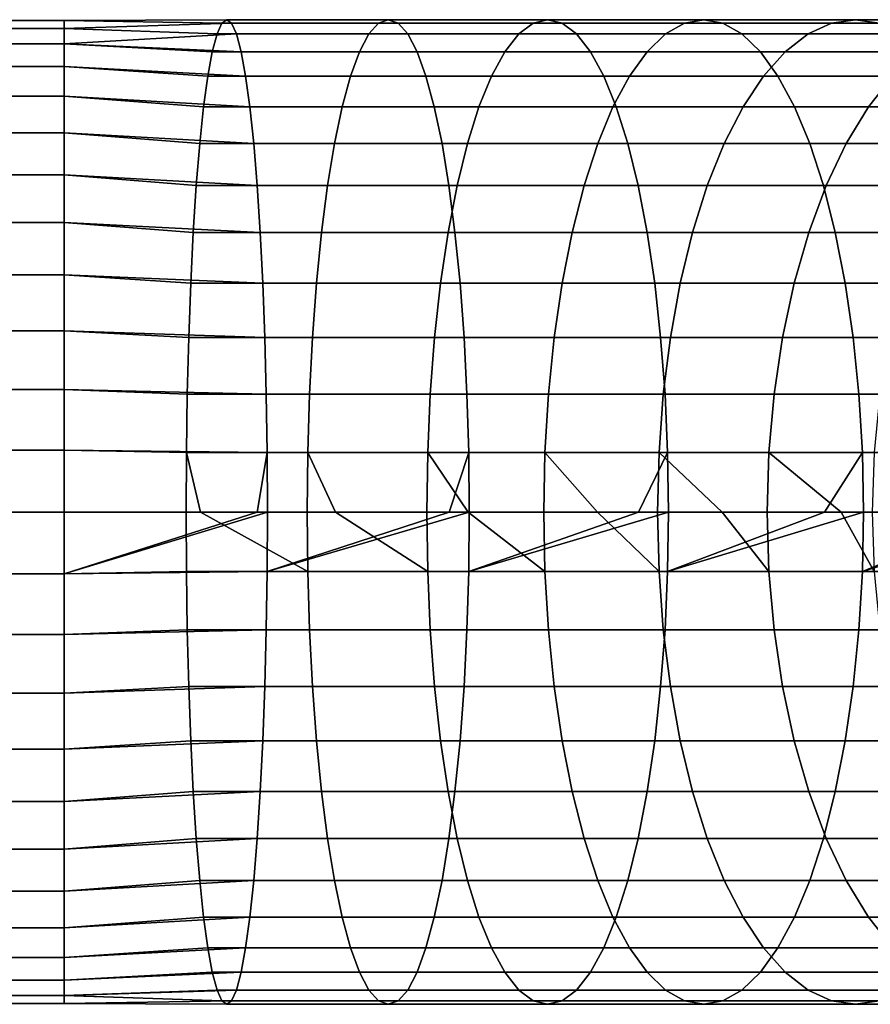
# Model space of a CAD drawing. Header units: metres. Extents: x 19 to 381, y -30 to 30.
# Tile 4 of 8: x 330 to 348, y -10 to 10. Entities that reach past the tile are written whole.
import ezdxf

# ---------------------------------------------------------------- set-up
doc = ezdxf.new("R2010")
doc.units = ezdxf.units.M
doc.layers.add('solid_26_000_800_XXX', color=7, linetype='CONTINUOUS')

msp = doc.modelspace()

# ---------------------------------------------------------------- linework, layer by layer
at = {"layer": 'solid_26_000_800_XXX'}
for points in [[(331.299988, 9.980268, 0.627905), (334.60318, 10, -0.13662), (334.503632, 9.927089, -1.33787), (331.299988, 9.980268, -0.627905)], [(331.299988, 9.822872, 1.873813), (334.702698, 9.927089, 1.06463), (334.60318, 10, -0.13662), (331.299988, 9.980268, 0.627905)], [(337.887054, 10, -0.546092), (337.688538, 9.927089, -1.735003), (334.503632, 9.927089, -1.33787), (334.60318, 10, -0.13662)], [(338.085541, 9.927089, 0.642818), (337.887054, 10, -0.546092), (334.60318, 10, -0.13662), (334.702698, 9.927089, 1.06463)], [(341.125824, 10, -1.225613), (340.829742, 9.927089, -2.394047), (337.688538, 9.927089, -1.735003), (337.887054, 10, -0.546092)], [(341.421936, 9.927089, -0.05718), (341.125824, 10, -1.225613), (337.887054, 10, -0.546092), (338.085541, 9.927089, 0.642818)], [(344.297363, 10, -2.170533), (343.905701, 9.927089, -3.310492), (340.829742, 9.927089, -2.394047), (341.125824, 10, -1.225613)], [(344.689026, 9.927089, -1.030573), (344.297363, 10, -2.170533), (341.125824, 10, -1.225613), (341.421936, 9.927089, -0.05718)], [(347.379944, 10, -3.374382), (346.895386, 9.927089, -4.478065), (343.905701, 9.927089, -3.310492), (344.297363, 10, -2.170533)], [(347.864471, 9.927089, -2.2707), (347.379944, 10, -3.374382), (344.297363, 10, -2.170533), (344.689026, 9.927089, -1.030573)], [(350.352448, 10, -4.828923), (349.77832, 9.927089, -5.888774), (346.895386, 9.927089, -4.478065), (347.379944, 10, -3.374382)], [(350.926575, 9.927089, -3.769071), (350.352448, 10, -4.828923), (347.379944, 10, -3.374382), (347.864471, 9.927089, -2.2707)], [(26.299999, 9.979865, 0.625026), (26.299999, 9.821674, 1.876298), (331.299988, 9.822872, 1.873813), (331.299988, 9.980268, 0.627905)], [(26.299999, 9.979865, -0.625026), (26.299999, 9.979865, 0.625026), (331.299988, 9.980268, 0.627905), (331.299988, 9.980268, -0.627905)], [(26.299999, 9.821674, -1.876298), (26.299999, 9.979865, -0.625026), (331.299988, 9.980268, -0.627905), (331.299988, 9.822872, -1.873813)], [(26.299999, 9.821674, 1.876298), (26.299999, 9.511029, 3.087293), (331.299988, 9.510565, 3.09017), (331.299988, 9.822872, 1.873813)], [(26.299999, 9.511029, -3.087293), (26.299999, 9.821674, -1.876298), (331.299988, 9.822872, -1.873813), (331.299988, 9.510565, -3.09017)], [(331.299988, 9.980268, -0.627905), (334.503632, 9.927089, -1.33787), (334.405548, 9.709418, -2.521603), (331.299988, 9.822872, -1.873813)], [(331.299988, 9.510565, 3.09017), (334.800812, 9.709418, 2.248363), (334.702698, 9.927089, 1.06463), (331.299988, 9.822872, 1.873813)], [(331.299988, 9.822872, -1.873813), (334.405548, 9.709418, -2.521603), (334.310333, 9.350163, -3.670557), (331.299988, 9.510565, -3.09017)], [(337.688538, 9.927089, -1.735003), (337.49295, 9.709418, -2.906577), (334.405548, 9.709418, -2.521603), (334.503632, 9.927089, -1.33787)], [(338.281128, 9.709418, 1.814392), (338.085541, 9.927089, 0.642818), (334.702698, 9.927089, 1.06463), (334.800812, 9.709418, 2.248363)], [(340.829742, 9.927089, -2.394047), (340.537964, 9.709418, -3.545443), (337.49295, 9.709418, -2.906577), (337.688538, 9.927089, -1.735003)], [(341.713715, 9.709418, 1.094216), (341.421936, 9.927089, -0.05718), (338.085541, 9.927089, 0.642818), (338.281128, 9.709418, 1.814392)], [(343.905701, 9.927089, -3.310492), (343.519745, 9.709418, -4.433829), (340.537964, 9.709418, -3.545443), (340.829742, 9.927089, -2.394047)], [(345.074982, 9.709418, 0.092763), (344.689026, 9.927089, -1.030573), (341.421936, 9.927089, -0.05718), (341.713715, 9.709418, 1.094216)], [(346.895386, 9.927089, -4.478065), (346.417877, 9.709418, -5.565653), (343.519745, 9.709418, -4.433829), (343.905701, 9.927089, -3.310492)], [(348.34198, 9.709418, -1.183111), (347.864471, 9.927089, -2.2707), (344.689026, 9.927089, -1.030573), (345.074982, 9.709418, 0.092763)], [(349.77832, 9.927089, -5.888774), (349.212555, 9.709418, -6.93317), (346.417877, 9.709418, -5.565653), (346.895386, 9.927089, -4.478065)], [(331.299988, 9.510565, 3.09017), (334.895996, 9.350163, 3.397317), (334.800812, 9.709418, 2.248363)], [(337.49295, 9.709418, -2.906577), (337.303101, 9.350163, -4.043729), (334.310333, 9.350163, -3.670557), (334.405548, 9.709418, -2.521603)], [(338.471008, 9.350163, 2.951545), (338.281128, 9.709418, 1.814392), (334.800812, 9.709418, 2.248363), (334.895996, 9.350163, 3.397317)], [(340.537964, 9.709418, -3.545443), (340.254761, 9.350163, -4.66301), (337.303101, 9.350163, -4.043729), (337.49295, 9.709418, -2.906577)], [(341.996918, 9.350163, 2.211783), (341.713715, 9.709418, 1.094216), (338.281128, 9.709418, 1.814392), (338.471008, 9.350163, 2.951545)], [(343.519745, 9.709418, -4.433829), (343.145142, 9.350163, -5.524161), (340.254761, 9.350163, -4.66301), (340.537964, 9.709418, -3.545443)], [(345.449585, 9.350163, 1.183096), (345.074982, 9.709418, 0.092763), (341.713715, 9.709418, 1.094216), (341.996918, 9.350163, 2.211783)], [(346.417877, 9.709418, -5.565653), (345.954437, 9.350163, -6.621288), (343.145142, 9.350163, -5.524161), (343.519745, 9.709418, -4.433829)], [(348.80542, 9.350163, -0.127477), (348.34198, 9.709418, -1.183111), (345.074982, 9.709418, 0.092763), (345.449585, 9.350163, 1.183096)], [(349.212555, 9.709418, -6.93317), (348.663422, 9.350163, -7.946882), (345.954437, 9.350163, -6.621288), (346.417877, 9.709418, -5.565653)], [(26.299999, 9.511029, 3.087293), (26.299999, 9.046517, 4.259571), (331.299988, 9.04827, 4.257793), (331.299988, 9.510565, 3.09017)], [(26.299999, 9.046517, -4.259571), (26.299999, 9.511029, -3.087293), (331.299988, 9.510565, -3.09017), (331.299988, 9.04827, -4.257793)], [(331.299988, 9.510565, -3.09017), (334.310333, 9.350163, -3.670557), (334.219421, 8.85456, -4.767979), (331.299988, 9.04827, -4.257793)], [(331.299988, 9.510565, 3.09017), (331.299988, 9.04827, 4.257793), (334.986938, 8.85456, 4.494739), (334.895996, 9.350163, 3.397317)], [(337.303101, 9.350163, -4.043729), (337.121765, 8.85456, -5.129879), (334.219421, 8.85456, -4.767979), (334.310333, 9.350163, -3.670557)], [(338.652344, 8.85456, 4.037694), (338.471008, 9.350163, 2.951545), (334.895996, 9.350163, 3.397317), (334.986938, 8.85456, 4.494739)], [(340.254761, 9.350163, -4.66301), (339.984253, 8.85456, -5.730453), (337.121765, 8.85456, -5.129879), (337.303101, 9.350163, -4.043729)], [(342.267395, 8.85456, 3.279225), (341.996918, 9.350163, 2.211783), (338.471008, 9.350163, 2.951545), (338.652344, 8.85456, 4.037694)], [(343.145142, 9.350163, -5.524161), (342.787323, 8.85456, -6.56559), (339.984253, 8.85456, -5.730453), (340.254761, 9.350163, -4.66301)], [(345.807404, 8.85456, 2.224525), (345.449585, 9.350163, 1.183096), (341.996918, 9.350163, 2.211783), (342.267395, 8.85456, 3.279225)], [(345.954437, 9.350163, -6.621288), (345.511749, 8.85456, -7.629576), (342.787323, 8.85456, -6.56559), (343.145142, 9.350163, -5.524161)], [(349.248108, 8.85456, 0.880811), (348.80542, 9.350163, -0.127477), (345.449585, 9.350163, 1.183096), (345.807404, 8.85456, 2.224525)], [(348.663422, 9.350163, -7.946882), (348.138916, 8.85456, -8.915126), (345.511749, 8.85456, -7.629576), (345.954437, 9.350163, -6.621288)], [(26.299999, 9.046517, 4.259571), (26.299999, 8.44448, 5.355786), (331.299988, 8.443279, 5.358268), (331.299988, 9.04827, 4.257793)], [(26.299999, 8.44448, -5.355786), (26.299999, 9.046517, -4.259571), (331.299988, 9.04827, -4.257793), (331.299988, 8.443279, -5.358268)], [(331.299988, 9.04827, -4.257793), (334.219421, 8.85456, -4.767979), (334.134064, 8.229838, -5.797865), (331.299988, 8.443279, -5.358268)], [(331.299988, 9.04827, 4.257793), (331.299988, 8.443279, 5.358268), (335.072266, 8.229838, 5.524625), (334.986938, 8.85456, 4.494739)], [(337.121765, 8.85456, -5.129879), (336.951569, 8.229838, -6.149186), (334.134064, 8.229838, -5.797865), (334.219421, 8.85456, -4.767979)], [(338.82251, 8.229838, 5.057001), (338.652344, 8.85456, 4.037694), (334.986938, 8.85456, 4.494739), (335.072266, 8.229838, 5.524625)], [(339.984253, 8.85456, -5.730453), (339.730408, 8.229838, -6.732204), (336.951569, 8.229838, -6.149186), (337.121765, 8.85456, -5.129879)], [(342.521271, 8.229838, 4.280977), (342.267395, 8.85456, 3.279225), (338.652344, 8.85456, 4.037694), (338.82251, 8.229838, 5.057001)], [(342.787323, 8.85456, -6.56559), (342.451538, 8.229838, -7.54293), (339.730408, 8.229838, -6.732204), (339.984253, 8.85456, -5.730453)], [(346.143188, 8.229838, 3.201864), (345.807404, 8.85456, 2.224525), (342.267395, 8.85456, 3.279225), (342.521271, 8.229838, 4.280977)], [(345.511749, 8.85456, -7.629576), (345.096313, 8.229838, -8.575813), (342.451538, 8.229838, -7.54293), (342.787323, 8.85456, -6.56559)], [(348.138916, 8.85456, -8.915126), (347.646667, 8.229838, -9.823785), (345.096313, 8.229838, -8.575813), (345.511749, 8.85456, -7.629576)], [(349.663544, 8.229838, 1.827048), (349.248108, 8.85456, 0.880811), (345.807404, 8.85456, 2.224525), (346.143188, 8.229838, 3.201864)], [(350.650818, 8.85456, -10.413443), (350.085144, 8.229838, -11.278303), (347.646667, 8.229838, -9.823785), (348.138916, 8.85456, -8.915126)], [(26.299999, 8.44448, 5.355786), (26.299999, 7.703179, 6.375143), (331.299988, 7.705132, 6.37424), (331.299988, 8.443279, 5.358268)], [(26.299999, 7.703179, -6.375143), (26.299999, 8.44448, -5.355786), (331.299988, 8.443279, -5.358268), (331.299988, 7.705132, -6.37424)], [(331.299988, 8.443279, -5.358268), (334.134064, 8.229838, -5.797865), (334.055573, 7.485107, -6.745198), (331.299988, 7.705132, -6.37424)], [(331.299988, 8.443279, 5.358268), (331.299988, 7.705132, 6.37424), (335.150787, 7.485107, 6.471957), (335.072266, 8.229838, 5.524625)], [(336.951569, 8.229838, -6.149186), (336.795044, 7.485107, -7.086787), (334.055573, 7.485107, -6.745198), (334.134064, 8.229838, -5.797865)], [(338.979065, 7.485107, 5.994603), (338.82251, 8.229838, 5.057001), (335.072266, 8.229838, 5.524625), (335.150787, 7.485107, 6.471957)], [(339.730408, 8.229838, -6.732204), (339.496887, 7.485107, -7.653657), (336.795044, 7.485107, -7.086787), (336.951569, 8.229838, -6.149186)], [(342.754761, 7.485107, 5.20243), (342.521271, 8.229838, 4.280977), (338.82251, 8.229838, 5.057001), (338.979065, 7.485107, 5.994603)], [(342.451538, 8.229838, -7.54293), (342.142639, 7.485107, -8.441927), (339.496887, 7.485107, -7.653657), (339.730408, 8.229838, -6.732204)], [(345.096313, 8.229838, -8.575813), (344.714203, 7.485107, -9.446201), (342.142639, 7.485107, -8.441927), (342.451538, 8.229838, -7.54293)], [(346.452087, 7.485107, 4.100862), (346.143188, 8.229838, 3.201864), (342.521271, 8.229838, 4.280977), (342.754761, 7.485107, 5.20243)], [(347.646667, 8.229838, -9.823785), (347.193909, 7.485107, -10.659607), (344.714203, 7.485107, -9.446201), (345.096313, 8.229838, -8.575813)], [(350.045685, 7.485107, 2.697437), (349.663544, 8.229838, 1.827048), (346.143188, 8.229838, 3.201864), (346.452087, 7.485107, 4.100862)], [(350.085144, 8.229838, -11.278303), (349.56485, 7.485107, -12.073838), (347.193909, 7.485107, -10.659607), (347.646667, 8.229838, -9.823785)], [(26.299999, 7.703179, 6.375143), (26.299999, 6.847089, 7.287899), (331.299988, 6.845471, 7.289686), (331.299988, 7.705132, 6.37424)], [(26.299999, 6.847089, -7.287899), (26.299999, 7.703179, -6.375143), (331.299988, 7.705132, -6.37424), (331.299988, 6.845471, -7.289686)], [(331.299988, 7.705132, -6.37424), (334.055573, 7.485107, -6.745198), (333.985046, 6.631227, -7.596162), (331.299988, 6.845471, -7.289686)], [(331.299988, 7.705132, 6.37424), (331.299988, 6.845471, 7.289686), (335.221283, 6.631227, 7.322922), (335.150787, 7.485107, 6.471957)], [(336.795044, 7.485107, -7.086787), (336.654419, 6.631227, -7.929011), (333.985046, 6.631227, -7.596162), (334.055573, 7.485107, -6.745198)], [(339.119659, 6.631227, 6.836826), (338.979065, 7.485107, 5.994603), (335.150787, 7.485107, 6.471957), (335.221283, 6.631227, 7.322922)], [(339.496887, 7.485107, -7.653657), (339.28714, 6.631227, -8.481375), (336.654419, 6.631227, -7.929011), (336.795044, 7.485107, -7.086787)], [(342.964508, 6.631227, 6.030148), (342.754761, 7.485107, 5.20243), (338.979065, 7.485107, 5.994603), (339.119659, 6.631227, 6.836826)], [(342.142639, 7.485107, -8.441927), (341.865204, 6.631227, -9.249474), (339.28714, 6.631227, -8.481375), (339.496887, 7.485107, -7.653657)], [(344.714203, 7.485107, -9.446201), (344.370941, 6.631227, -10.228049), (341.865204, 6.631227, -9.249474), (342.142639, 7.485107, -8.441927)], [(346.729523, 6.631227, 4.908408), (346.452087, 7.485107, 4.100862), (342.754761, 7.485107, 5.20243), (342.964508, 6.631227, 6.030148)], [(347.193909, 7.485107, -10.659607), (346.787201, 6.631227, -11.410405), (344.370941, 6.631227, -10.228049), (344.714203, 7.485107, -9.446201)], [(350.388916, 6.631227, 3.479285), (350.045685, 7.485107, 2.697437), (346.452087, 7.485107, 4.100862), (346.729523, 6.631227, 4.908408)], [(349.56485, 7.485107, -12.073838), (349.097473, 6.631227, -12.788446), (346.787201, 6.631227, -11.410405), (347.193909, 7.485107, -10.659607)], [(26.299999, 6.847089, 7.287899), (26.299999, 5.876091, 8.090203), (331.299988, 5.877852, 8.09017), (331.299988, 6.845471, 7.289686)], [(26.299999, 5.876091, -8.090203), (26.299999, 6.847089, -7.287899), (331.299988, 6.845471, -7.289686), (331.299988, 5.877852, -8.09017)], [(331.299988, 6.845471, -7.289686), (333.985046, 6.631227, -7.596162), (333.923553, 5.680647, -8.33835), (331.299988, 5.877852, -8.09017)], [(331.299988, 6.845471, 7.289686), (331.299988, 5.877852, 8.09017), (335.282776, 5.680647, 8.065109), (335.221283, 6.631227, 7.322922)], [(336.654419, 6.631227, -7.929011), (336.531799, 5.680647, -8.663574), (333.923553, 5.680647, -8.33835), (333.985046, 6.631227, -7.596162)], [(339.24231, 5.680647, 7.57139), (339.119659, 6.631227, 6.836826), (335.221283, 6.631227, 7.322922), (335.282776, 5.680647, 8.065109)], [(339.28714, 6.631227, -8.481375), (339.104218, 5.680647, -9.203287), (336.531799, 5.680647, -8.663574), (336.654419, 6.631227, -7.929011)], [(341.865204, 6.631227, -9.249474), (341.623199, 5.680647, -9.953794), (339.104218, 5.680647, -9.203287), (339.28714, 6.631227, -8.481375)], [(343.147461, 5.680647, 6.75206), (342.964508, 6.631227, 6.030148), (339.119659, 6.631227, 6.836826), (339.24231, 5.680647, 7.57139)], [(344.370941, 6.631227, -10.228049), (344.071564, 5.680647, -10.909956), (341.623199, 5.680647, -9.953794), (341.865204, 6.631227, -9.249474)], [(346.971527, 5.680647, 5.612728), (346.729523, 6.631227, 4.908408), (342.964508, 6.631227, 6.030148), (343.147461, 5.680647, 6.75206)], [(346.787201, 6.631227, -11.410405), (346.432465, 5.680647, -12.06523), (344.071564, 5.680647, -10.909956), (344.370941, 6.631227, -10.228049)], [(349.097473, 6.631227, -12.788446), (348.689819, 5.680647, -13.411709), (346.432465, 5.680647, -12.06523), (346.787201, 6.631227, -11.410405)], [(350.688324, 5.680647, 4.161191), (350.388916, 6.631227, 3.479285), (346.729523, 6.631227, 4.908408), (346.971527, 5.680647, 5.612728)], [(26.299999, 5.876091, 8.090203), (26.299999, 4.819111, 8.762094), (331.299988, 4.817537, 8.763067), (331.299988, 5.877852, 8.09017)], [(26.299999, 4.819111, -8.762094), (26.299999, 5.876091, -8.090203), (331.299988, 5.877852, -8.09017), (331.299988, 4.817537, -8.763067)], [(331.299988, 5.877852, -8.09017), (333.923553, 5.680647, -8.33835), (333.871979, 4.647232, -8.960938), (331.299988, 4.817537, -8.763067)], [(331.299988, 5.877852, 8.09017), (331.299988, 4.817537, 8.763067), (335.334381, 4.647232, 8.687697), (335.282776, 5.680647, 8.065109)], [(336.531799, 5.680647, -8.663574), (336.428925, 4.647232, -9.279767), (333.871979, 4.647232, -8.960938), (333.923553, 5.680647, -8.33835)], [(339.345184, 4.647232, 8.187583), (339.24231, 5.680647, 7.57139), (335.282776, 5.680647, 8.065109), (335.334381, 4.647232, 8.687697)], [(339.104218, 5.680647, -9.203287), (338.950745, 4.647232, -9.808867), (336.428925, 4.647232, -9.279767), (336.531799, 5.680647, -8.663574)], [(341.623199, 5.680647, -9.953794), (341.420227, 4.647232, -10.544615), (338.950745, 4.647232, -9.808867), (339.104218, 5.680647, -9.203287)], [(343.300903, 4.647232, 7.35764), (343.147461, 5.680647, 6.75206), (339.24231, 5.680647, 7.57139), (339.345184, 4.647232, 8.187583)], [(344.071564, 5.680647, -10.909956), (343.820404, 4.647232, -11.481976), (341.420227, 4.647232, -10.544615), (341.623199, 5.680647, -9.953794)], [(347.1745, 4.647232, 6.20355), (346.971527, 5.680647, 5.612728), (343.147461, 5.680647, 6.75206), (343.300903, 4.647232, 7.35764)], [(346.432465, 5.680647, -12.06523), (346.134918, 4.647232, -12.614533), (343.820404, 4.647232, -11.481976), (344.071564, 5.680647, -10.909956)], [(348.689819, 5.680647, -13.411709), (348.34787, 4.647232, -13.934535), (346.134918, 4.647232, -12.614533), (346.432465, 5.680647, -12.06523)], [(350.939453, 4.647232, 4.733211), (350.688324, 5.680647, 4.161191), (346.971527, 5.680647, 5.612728), (347.1745, 4.647232, 6.20355)], [(26.299999, 4.819111, 8.762094), (26.299999, 3.680027, 9.297104), (331.299988, 3.681246, 9.297765), (331.299988, 4.817537, 8.763067)], [(26.299999, 3.680027, -9.297104), (26.299999, 4.819111, -8.762094), (331.299988, 4.817537, -8.763067), (331.299988, 3.681246, -9.297765)], [(331.299988, 4.817537, -8.763067), (333.871979, 4.647232, -8.960938), (333.831055, 3.546049, -9.454847), (331.299988, 3.681246, -9.297765)], [(331.299988, 4.817537, 8.763067), (331.299988, 3.681246, 9.297765), (335.375305, 3.546049, 9.181606), (335.334381, 4.647232, 8.687697)], [(336.428925, 4.647232, -9.279767), (336.34729, 3.546049, -9.768603), (333.831055, 3.546049, -9.454847), (333.871979, 4.647232, -8.960938)], [(339.426788, 3.546049, 8.676419), (339.345184, 4.647232, 8.187583), (335.334381, 4.647232, 8.687697), (335.375305, 3.546049, 9.181606)], [(338.950745, 4.647232, -9.808867), (338.82901, 3.546049, -10.289284), (336.34729, 3.546049, -9.768603), (336.428925, 4.647232, -9.279767)], [(341.420227, 4.647232, -10.544615), (341.259186, 3.546049, -11.013325), (338.82901, 3.546049, -10.289284), (338.950745, 4.647232, -9.808867)], [(343.422668, 3.546049, 7.838057), (343.300903, 4.647232, 7.35764), (339.345184, 4.647232, 8.187583), (339.426788, 3.546049, 8.676419)], [(343.820404, 4.647232, -11.481976), (343.621185, 3.546049, -11.935769), (341.259186, 3.546049, -11.013325), (341.420227, 4.647232, -10.544615)], [(347.335541, 3.546049, 6.672259), (347.1745, 4.647232, 6.20355), (343.300903, 4.647232, 7.35764), (343.422668, 3.546049, 7.838057)], [(346.134918, 4.647232, -12.614533), (345.898865, 3.546049, -13.050304), (343.621185, 3.546049, -11.935769), (343.820404, 4.647232, -11.481976)], [(348.34787, 4.647232, -13.934535), (348.076599, 3.546049, -14.349302), (345.898865, 3.546049, -13.050304), (346.134918, 4.647232, -12.614533)], [(351.138672, 3.546049, 5.187005), (350.939453, 4.647232, 4.733211), (347.1745, 4.647232, 6.20355), (347.335541, 3.546049, 6.672259)], [(26.299999, 3.680027, 9.297104), (26.299999, 2.488049, 9.685527), (331.299988, 2.486899, 9.685832), (331.299988, 3.681246, 9.297765)], [(26.299999, 2.488049, -9.685527), (26.299999, 3.680027, -9.297104), (331.299988, 3.681246, -9.297765), (331.299988, 2.486899, -9.685832)], [(331.299988, 3.681246, -9.297765), (333.831055, 3.546049, -9.454847), (333.801392, 2.393157, -9.812876), (331.299988, 2.486899, -9.685832)], [(331.299988, 3.681246, 9.297765), (331.299988, 2.486899, 9.685832), (335.404968, 2.393157, 9.539636), (335.375305, 3.546049, 9.181606)], [(336.34729, 3.546049, -9.768603), (336.288147, 2.393157, -10.122954), (333.801392, 2.393157, -9.812876), (333.831055, 3.546049, -9.454847)], [(339.485962, 2.393157, 9.03077), (339.426788, 3.546049, 8.676419), (335.375305, 3.546049, 9.181606), (335.404968, 2.393157, 9.539636)], [(338.82901, 3.546049, -10.289284), (338.740753, 2.393157, -10.637532), (336.288147, 2.393157, -10.122954), (336.34729, 3.546049, -9.768603)], [(341.259186, 3.546049, -11.013325), (341.142456, 2.393157, -11.353086), (338.740753, 2.393157, -10.637532), (338.82901, 3.546049, -10.289284)], [(343.510895, 2.393157, 8.186305), (343.422668, 3.546049, 7.838057), (339.426788, 3.546049, 8.676419), (339.485962, 2.393157, 9.03077)], [(343.621185, 3.546049, -11.935769), (343.476746, 2.393157, -12.264718), (341.142456, 2.393157, -11.353086), (341.259186, 3.546049, -11.013325)], [(347.452271, 2.393157, 7.01202), (347.335541, 3.546049, 6.672259), (343.422668, 3.546049, 7.838057), (343.510895, 2.393157, 8.186305)], [(345.898865, 3.546049, -13.050304), (345.727722, 2.393157, -13.36619), (343.476746, 2.393157, -12.264718), (343.621185, 3.546049, -11.935769)], [(348.076599, 3.546049, -14.349302), (347.879944, 2.393157, -14.649961), (345.727722, 2.393157, -13.36619), (345.898865, 3.546049, -13.050304)], [(351.283112, 2.393157, 5.515954), (351.138672, 3.546049, 5.187005), (347.335541, 3.546049, 6.672259), (347.452271, 2.393157, 7.01202)], [(26.299999, 2.488049, 9.685527), (26.299999, 1.264344, 9.918595), (331.299988, 1.253332, 9.921147), (331.299988, 2.486899, 9.685832)], [(26.299999, 1.264344, -9.918595), (26.299999, 2.488049, -9.685527), (331.299988, 2.486899, -9.685832), (331.299988, 1.253332, -9.921147)], [(331.299988, 2.486899, -9.685832), (333.801392, 2.393157, -9.812876), (333.783386, 1.205367, -10.029803), (331.299988, 1.253332, -9.921147)], [(331.299988, 2.486899, 9.685832), (331.299988, 1.253332, 9.921147), (335.422943, 1.205367, 9.756562), (335.404968, 2.393157, 9.539636)], [(336.288147, 2.393157, -10.122954), (336.252289, 1.205367, -10.337653), (333.783386, 1.205367, -10.029803), (333.801392, 2.393157, -9.812876)], [(339.52179, 1.205367, 9.245469), (339.485962, 2.393157, 9.03077), (335.404968, 2.393157, 9.539636), (335.422943, 1.205367, 9.756562)], [(338.740753, 2.393157, -10.637532), (338.687286, 1.205367, -10.848533), (336.252289, 1.205367, -10.337653), (336.288147, 2.393157, -10.122954)], [(341.142456, 2.393157, -11.353086), (341.071716, 1.205367, -11.558945), (338.687286, 1.205367, -10.848533), (338.740753, 2.393157, -10.637532)], [(343.564392, 1.205367, 8.397305), (343.510895, 2.393157, 8.186305), (339.485962, 2.393157, 9.03077), (339.52179, 1.205367, 9.245469)], [(343.476746, 2.393157, -12.264718), (343.389252, 1.205367, -12.464026), (341.071716, 1.205367, -11.558945), (341.142456, 2.393157, -11.353086)], [(345.727722, 2.393157, -13.36619), (345.624054, 1.205367, -13.557583), (343.389252, 1.205367, -12.464026), (343.476746, 2.393157, -12.264718)], [(347.52301, 1.205367, 7.217879), (347.452271, 2.393157, 7.01202), (343.510895, 2.393157, 8.186305), (343.564392, 1.205367, 8.397305)], [(347.879944, 2.393157, -14.649961), (347.760803, 1.205367, -14.832129), (345.624054, 1.205367, -13.557583), (345.727722, 2.393157, -13.36619)], [(351.370605, 1.205367, 5.715261), (351.283112, 2.393157, 5.515954), (347.452271, 2.393157, 7.01202), (347.52301, 1.205367, 7.217879)], [(26.299999, 1.264344, 9.918595), (26.299999, 0, 10), (331.299988, 0, 10), (331.299988, 1.253332, 9.921147)], [(26.299999, 0, -10), (26.299999, 1.264344, -9.918595), (331.299988, 1.253332, -9.921147), (331.299988, 0, -10)], [(331.299988, 1.253332, 9.921147), (331.299988, 0, 10), (335.222961, 0, 9.845867), (335.422943, 1.205367, 9.756562)], [(333.783386, 1.205367, -10.029803), (333.777374, 0, -10.102466), (331.299988, 0, -10), (331.299988, 1.253332, -9.921147)], [(333.783386, 1.205367, -10.029803), (334.068054, 0, -10.127975), (333.777374, 0, -10.102466)], [(336.252289, 1.205367, -10.337653), (336.240295, 0, -10.409569), (334.068054, 0, -10.127975), (333.783386, 1.205367, -10.029803)], [(335.422943, 1.205367, 9.756562), (335.222961, 0, 9.845867), (335.428955, 0, 9.829225)], [(335.422943, 1.205367, 9.756562), (335.428955, 0, 9.829225), (339.121735, 0, 9.384417), (339.52179, 1.205367, 9.245469)], [(336.252289, 1.205367, -10.337653), (336.8125, 0, -10.510807), (336.240295, 0, -10.409569)], [(338.687286, 1.205367, -10.848533), (338.669373, 0, -10.91921), (336.8125, 0, -10.510807), (336.252289, 1.205367, -10.337653)], [(338.687286, 1.205367, -10.848533), (339.509888, 0, -11.14523), (338.669373, 0, -10.91921)], [(341.071716, 1.205367, -11.558945), (341.048035, 0, -11.627899), (339.509888, 0, -11.14523), (338.687286, 1.205367, -10.848533)], [(339.52179, 1.205367, 9.245469), (339.121735, 0, 9.384417), (339.533813, 0, 9.317385)], [(339.52179, 1.205367, 9.245469), (339.533813, 0, 9.317385), (342.97226, 0, 8.618496), (343.564392, 1.205367, 8.397305)], [(341.071716, 1.205367, -11.558945), (342.137238, 0, -12.025833), (341.048035, 0, -11.627899)], [(343.389252, 1.205367, -12.464026), (343.359955, 0, -12.530787), (342.137238, 0, -12.025833), (341.071716, 1.205367, -11.558945)], [(343.564392, 1.205367, 8.397305), (342.97226, 0, 8.618496), (343.582275, 0, 8.467983)], [(343.389252, 1.205367, -12.464026), (344.67215, 0, -13.145102), (343.359955, 0, -12.530787)], [(345.624054, 1.205367, -13.557583), (345.589325, 0, -13.621692), (344.67215, 0, -13.145102), (343.389252, 1.205367, -12.464026)], [(343.564392, 1.205367, 8.397305), (343.582275, 0, 8.467983), (346.750854, 0, 7.552826), (347.52301, 1.205367, 7.217879)], [(345.624054, 1.205367, -13.557583), (347.092957, 0, -14.493486), (345.589325, 0, -13.621692)], [(347.760803, 1.205367, -14.832129), (347.720886, 0, -14.893148), (347.092957, 0, -14.493486), (345.624054, 1.205367, -13.557583)], [(347.52301, 1.205367, 7.217879), (346.750854, 0, 7.552826), (347.546692, 0, 7.286834)], [(347.52301, 1.205367, 7.217879), (347.546692, 0, 7.286834), (350.434174, 0, 6.193976), (351.370605, 1.205367, 5.715261)], [(26.299999, 0, 10), (26.299999, -1.264344, 9.918595), (331.299988, -1.253332, 9.921147), (331.299988, 0, 10)], [(331.299988, -1.253332, 9.921147), (335.222961, 0, 9.845867), (331.299988, 0, 10)], [(331.299988, -1.253332, -9.921147), (331.299988, 0, -10), (333.777374, 0, -10.102466), (333.783386, -1.205367, -10.029803)], [(334.068054, 0, -10.127975), (336.252289, -1.205367, -10.337653), (333.783386, -1.205367, -10.029803), (333.777374, 0, -10.102466)], [(334.068054, 0, -10.127975), (336.240295, 0, -10.409569), (336.252289, -1.205367, -10.337653)], [(339.533813, 0, 9.317385), (339.121735, 0, 9.384417), (335.422943, -1.205367, 9.756562)], [(339.52179, -1.205367, 9.245469), (339.533813, 0, 9.317385), (335.422943, -1.205367, 9.756562)], [(336.8125, 0, -10.510807), (338.687286, -1.205367, -10.848533), (336.252289, -1.205367, -10.337653), (336.240295, 0, -10.409569)], [(336.8125, 0, -10.510807), (338.669373, 0, -10.91921), (338.687286, -1.205367, -10.848533)], [(339.509888, 0, -11.14523), (341.071716, -1.205367, -11.558945), (338.687286, -1.205367, -10.848533), (338.669373, 0, -10.91921)], [(339.509888, 0, -11.14523), (341.048035, 0, -11.627899), (341.071716, -1.205367, -11.558945)], [(342.97226, 0, 8.618496), (339.533813, 0, 9.317385), (339.52179, -1.205367, 9.245469)], [(342.137238, 0, -12.025833), (343.389252, -1.205367, -12.464026), (341.071716, -1.205367, -11.558945), (341.048035, 0, -11.627899)], [(342.137238, 0, -12.025833), (343.359955, 0, -12.530787), (343.389252, -1.205367, -12.464026)], [(344.67215, 0, -13.145102), (345.624054, -1.205367, -13.557583), (343.389252, -1.205367, -12.464026), (343.359955, 0, -12.530787)], [(344.67215, 0, -13.145102), (345.589325, 0, -13.621692), (345.624054, -1.205367, -13.557583)], [(347.092957, 0, -14.493486), (347.760803, -1.205367, -14.832129), (345.624054, -1.205367, -13.557583), (345.589325, 0, -13.621692)], [(347.092957, 0, -14.493486), (347.720886, 0, -14.893148), (347.760803, -1.205367, -14.832129)], [(26.299999, -1.264344, -9.918595), (26.299999, 0, -10), (331.299988, 0, -10), (331.299988, -1.253332, -9.921147)], [(331.299988, -1.253332, 9.921147), (335.428955, 0, 9.829225), (335.222961, 0, 9.845867)], [(331.299988, -1.253332, 9.921147), (335.422943, -1.205367, 9.756562), (335.428955, 0, 9.829225)], [(339.121735, 0, 9.384417), (335.428955, 0, 9.829225), (335.422943, -1.205367, 9.756562)], [(343.582275, 0, 8.467983), (342.97226, 0, 8.618496), (339.52179, -1.205367, 9.245469)], [(343.564392, -1.205367, 8.397305), (343.582275, 0, 8.467983), (339.52179, -1.205367, 9.245469)], [(346.750854, 0, 7.552826), (343.582275, 0, 8.467983), (343.564392, -1.205367, 8.397305)], [(347.546692, 0, 7.286834), (346.750854, 0, 7.552826), (343.564392, -1.205367, 8.397305)], [(347.52301, -1.205367, 7.217879), (347.546692, 0, 7.286834), (343.564392, -1.205367, 8.397305)], [(350.434174, 0, 6.193976), (347.546692, 0, 7.286834), (347.52301, -1.205367, 7.217879)], [(351.399902, 0, 5.782022), (350.434174, 0, 6.193976), (347.52301, -1.205367, 7.217879)], [(351.370605, -1.205367, 5.715261), (351.399902, 0, 5.782022), (347.52301, -1.205367, 7.217879)], [(26.299999, -2.488049, -9.685527), (26.299999, -1.264344, -9.918595), (331.299988, -1.253332, -9.921147), (331.299988, -2.486899, -9.685832)], [(26.299999, -1.264344, 9.918595), (26.299999, -2.488049, 9.685527), (331.299988, -2.486899, 9.685832), (331.299988, -1.253332, 9.921147)], [(331.299988, -2.486899, 9.685832), (335.404968, -2.393157, 9.539636), (335.422943, -1.205367, 9.756562), (331.299988, -1.253332, 9.921147)], [(331.299988, -2.486899, -9.685832), (331.299988, -1.253332, -9.921147), (333.783386, -1.205367, -10.029803), (333.801392, -2.393157, -9.812876)], [(336.252289, -1.205367, -10.337653), (336.288147, -2.393157, -10.122954), (333.801392, -2.393157, -9.812876), (333.783386, -1.205367, -10.029803)], [(339.485962, -2.393157, 9.03077), (339.52179, -1.205367, 9.245469), (335.422943, -1.205367, 9.756562), (335.404968, -2.393157, 9.539636)], [(338.687286, -1.205367, -10.848533), (338.740753, -2.393157, -10.637532), (336.288147, -2.393157, -10.122954), (336.252289, -1.205367, -10.337653)], [(341.071716, -1.205367, -11.558945), (341.142456, -2.393157, -11.353086), (338.740753, -2.393157, -10.637532), (338.687286, -1.205367, -10.848533)], [(343.510895, -2.393157, 8.186305), (343.564392, -1.205367, 8.397305), (339.52179, -1.205367, 9.245469), (339.485962, -2.393157, 9.03077)], [(343.389252, -1.205367, -12.464026), (343.476746, -2.393157, -12.264718), (341.142456, -2.393157, -11.353086), (341.071716, -1.205367, -11.558945)], [(345.624054, -1.205367, -13.557583), (345.727722, -2.393157, -13.36619), (343.476746, -2.393157, -12.264718), (343.389252, -1.205367, -12.464026)], [(347.452271, -2.393157, 7.01202), (347.52301, -1.205367, 7.217879), (343.564392, -1.205367, 8.397305), (343.510895, -2.393157, 8.186305)], [(347.760803, -1.205367, -14.832129), (347.879944, -2.393157, -14.649961), (345.727722, -2.393157, -13.36619), (345.624054, -1.205367, -13.557583)], [(351.283112, -2.393157, 5.515954), (351.370605, -1.205367, 5.715261), (347.52301, -1.205367, 7.217879), (347.452271, -2.393157, 7.01202)], [(331.299988, -3.681246, 9.297765), (335.375305, -3.546049, 9.181606), (335.404968, -2.393157, 9.539636), (331.299988, -2.486899, 9.685832)], [(331.299988, -3.681246, -9.297765), (331.299988, -2.486899, -9.685832), (333.801392, -2.393157, -9.812876), (333.831055, -3.546049, -9.454847)], [(336.288147, -2.393157, -10.122954), (336.34729, -3.546049, -9.768603), (333.831055, -3.546049, -9.454847), (333.801392, -2.393157, -9.812876)], [(339.426788, -3.546049, 8.676419), (339.485962, -2.393157, 9.03077), (335.404968, -2.393157, 9.539636), (335.375305, -3.546049, 9.181606)], [(338.740753, -2.393157, -10.637532), (338.82901, -3.546049, -10.289284), (336.34729, -3.546049, -9.768603), (336.288147, -2.393157, -10.122954)], [(341.142456, -2.393157, -11.353086), (341.259186, -3.546049, -11.013325), (338.82901, -3.546049, -10.289284), (338.740753, -2.393157, -10.637532)], [(343.422668, -3.546049, 7.838057), (343.510895, -2.393157, 8.186305), (339.485962, -2.393157, 9.03077), (339.426788, -3.546049, 8.676419)], [(343.476746, -2.393157, -12.264718), (343.621185, -3.546049, -11.935769), (341.259186, -3.546049, -11.013325), (341.142456, -2.393157, -11.353086)], [(347.335541, -3.546049, 6.672259), (347.452271, -2.393157, 7.01202), (343.510895, -2.393157, 8.186305), (343.422668, -3.546049, 7.838057)], [(345.727722, -2.393157, -13.36619), (345.898865, -3.546049, -13.050304), (343.621185, -3.546049, -11.935769), (343.476746, -2.393157, -12.264718)], [(347.879944, -2.393157, -14.649961), (348.076599, -3.546049, -14.349302), (345.898865, -3.546049, -13.050304), (345.727722, -2.393157, -13.36619)], [(351.138672, -3.546049, 5.187005), (351.283112, -2.393157, 5.515954), (347.452271, -2.393157, 7.01202), (347.335541, -3.546049, 6.672259)], [(26.299999, -3.680027, -9.297104), (26.299999, -2.488049, -9.685527), (331.299988, -2.486899, -9.685832), (331.299988, -3.681246, -9.297765)], [(26.299999, -2.488049, 9.685527), (26.299999, -3.680027, 9.297104), (331.299988, -3.681246, 9.297765), (331.299988, -2.486899, 9.685832)], [(331.299988, -4.817537, 8.763067), (335.334381, -4.647232, 8.687697), (335.375305, -3.546049, 9.181606), (331.299988, -3.681246, 9.297765)], [(331.299988, -4.817537, -8.763067), (331.299988, -3.681246, -9.297765), (333.831055, -3.546049, -9.454847), (333.871979, -4.647232, -8.960938)], [(336.34729, -3.546049, -9.768603), (336.428925, -4.647232, -9.279767), (333.871979, -4.647232, -8.960938), (333.831055, -3.546049, -9.454847)], [(339.345184, -4.647232, 8.187583), (339.426788, -3.546049, 8.676419), (335.375305, -3.546049, 9.181606), (335.334381, -4.647232, 8.687697)], [(338.82901, -3.546049, -10.289284), (338.950745, -4.647232, -9.808867), (336.428925, -4.647232, -9.279767), (336.34729, -3.546049, -9.768603)], [(341.259186, -3.546049, -11.013325), (341.420227, -4.647232, -10.544615), (338.950745, -4.647232, -9.808867), (338.82901, -3.546049, -10.289284)], [(343.300903, -4.647232, 7.35764), (343.422668, -3.546049, 7.838057), (339.426788, -3.546049, 8.676419), (339.345184, -4.647232, 8.187583)], [(343.621185, -3.546049, -11.935769), (343.820404, -4.647232, -11.481976), (341.420227, -4.647232, -10.544615), (341.259186, -3.546049, -11.013325)], [(347.1745, -4.647232, 6.20355), (347.335541, -3.546049, 6.672259), (343.422668, -3.546049, 7.838057), (343.300903, -4.647232, 7.35764)], [(345.898865, -3.546049, -13.050304), (346.134918, -4.647232, -12.614533), (343.820404, -4.647232, -11.481976), (343.621185, -3.546049, -11.935769)], [(348.076599, -3.546049, -14.349302), (348.34787, -4.647232, -13.934535), (346.134918, -4.647232, -12.614533), (345.898865, -3.546049, -13.050304)], [(350.939453, -4.647232, 4.733211), (351.138672, -3.546049, 5.187005), (347.335541, -3.546049, 6.672259), (347.1745, -4.647232, 6.20355)], [(26.299999, -4.819111, -8.762094), (26.299999, -3.680027, -9.297104), (331.299988, -3.681246, -9.297765), (331.299988, -4.817537, -8.763067)], [(26.299999, -3.680027, 9.297104), (26.299999, -4.819111, 8.762094), (331.299988, -4.817537, 8.763067), (331.299988, -3.681246, 9.297765)], [(331.299988, -5.877852, 8.09017), (335.282776, -5.680647, 8.065109), (335.334381, -4.647232, 8.687697), (331.299988, -4.817537, 8.763067)], [(331.299988, -5.877852, -8.09017), (331.299988, -4.817537, -8.763067), (333.871979, -4.647232, -8.960938), (333.923553, -5.680647, -8.33835)], [(336.428925, -4.647232, -9.279767), (336.531799, -5.680647, -8.663574), (333.923553, -5.680647, -8.33835), (333.871979, -4.647232, -8.960938)], [(339.24231, -5.680647, 7.57139), (339.345184, -4.647232, 8.187583), (335.334381, -4.647232, 8.687697), (335.282776, -5.680647, 8.065109)], [(338.950745, -4.647232, -9.808867), (339.104218, -5.680647, -9.203287), (336.531799, -5.680647, -8.663574), (336.428925, -4.647232, -9.279767)], [(341.420227, -4.647232, -10.544615), (341.623199, -5.680647, -9.953794), (339.104218, -5.680647, -9.203287), (338.950745, -4.647232, -9.808867)], [(343.147461, -5.680647, 6.75206), (343.300903, -4.647232, 7.35764), (339.345184, -4.647232, 8.187583), (339.24231, -5.680647, 7.57139)], [(343.820404, -4.647232, -11.481976), (344.071564, -5.680647, -10.909956), (341.623199, -5.680647, -9.953794), (341.420227, -4.647232, -10.544615)], [(346.971527, -5.680647, 5.612728), (347.1745, -4.647232, 6.20355), (343.300903, -4.647232, 7.35764), (343.147461, -5.680647, 6.75206)], [(346.134918, -4.647232, -12.614533), (346.432465, -5.680647, -12.06523), (344.071564, -5.680647, -10.909956), (343.820404, -4.647232, -11.481976)], [(348.34787, -4.647232, -13.934535), (348.689819, -5.680647, -13.411709), (346.432465, -5.680647, -12.06523), (346.134918, -4.647232, -12.614533)], [(350.688324, -5.680647, 4.161191), (350.939453, -4.647232, 4.733211), (347.1745, -4.647232, 6.20355), (346.971527, -5.680647, 5.612728)], [(26.299999, -5.876091, -8.090203), (26.299999, -4.819111, -8.762094), (331.299988, -4.817537, -8.763067), (331.299988, -5.877852, -8.09017)], [(26.299999, -4.819111, 8.762094), (26.299999, -5.876091, 8.090203), (331.299988, -5.877852, 8.09017), (331.299988, -4.817537, 8.763067)], [(331.299988, -6.845471, 7.289686), (335.221283, -6.631227, 7.322922), (335.282776, -5.680647, 8.065109), (331.299988, -5.877852, 8.09017)], [(331.299988, -6.845471, -7.289686), (331.299988, -5.877852, -8.09017), (333.923553, -5.680647, -8.33835), (333.985046, -6.631227, -7.596162)], [(336.531799, -5.680647, -8.663574), (336.654419, -6.631227, -7.929011), (333.985046, -6.631227, -7.596162), (333.923553, -5.680647, -8.33835)], [(339.119659, -6.631227, 6.836826), (339.24231, -5.680647, 7.57139), (335.282776, -5.680647, 8.065109), (335.221283, -6.631227, 7.322922)], [(339.104218, -5.680647, -9.203287), (339.28714, -6.631227, -8.481375), (336.654419, -6.631227, -7.929011), (336.531799, -5.680647, -8.663574)], [(341.623199, -5.680647, -9.953794), (341.865204, -6.631227, -9.249474), (339.28714, -6.631227, -8.481375), (339.104218, -5.680647, -9.203287)], [(342.964508, -6.631227, 6.030148), (343.147461, -5.680647, 6.75206), (339.24231, -5.680647, 7.57139), (339.119659, -6.631227, 6.836826)], [(344.071564, -5.680647, -10.909956), (344.370941, -6.631227, -10.228049), (341.865204, -6.631227, -9.249474), (341.623199, -5.680647, -9.953794)], [(346.729523, -6.631227, 4.908408), (346.971527, -5.680647, 5.612728), (343.147461, -5.680647, 6.75206), (342.964508, -6.631227, 6.030148)], [(346.432465, -5.680647, -12.06523), (346.787201, -6.631227, -11.410405), (344.370941, -6.631227, -10.228049), (344.071564, -5.680647, -10.909956)], [(348.689819, -5.680647, -13.411709), (349.097473, -6.631227, -12.788446), (346.787201, -6.631227, -11.410405), (346.432465, -5.680647, -12.06523)], [(350.388916, -6.631227, 3.479285), (350.688324, -5.680647, 4.161191), (346.971527, -5.680647, 5.612728), (346.729523, -6.631227, 4.908408)], [(26.299999, -6.847089, -7.287899), (26.299999, -5.876091, -8.090203), (331.299988, -5.877852, -8.09017), (331.299988, -6.845471, -7.289686)], [(26.299999, -5.876091, 8.090203), (26.299999, -6.847089, 7.287899), (331.299988, -6.845471, 7.289686), (331.299988, -5.877852, 8.09017)], [(331.299988, -7.705132, 6.37424), (335.150787, -7.485107, 6.471957), (335.221283, -6.631227, 7.322922), (331.299988, -6.845471, 7.289686)], [(331.299988, -7.705132, -6.37424), (331.299988, -6.845471, -7.289686), (333.985046, -6.631227, -7.596162), (334.055573, -7.485107, -6.745198)], [(336.654419, -6.631227, -7.929011), (336.795044, -7.485107, -7.086787), (334.055573, -7.485107, -6.745198), (333.985046, -6.631227, -7.596162)], [(338.979065, -7.485107, 5.994603), (339.119659, -6.631227, 6.836826), (335.221283, -6.631227, 7.322922), (335.150787, -7.485107, 6.471957)], [(339.28714, -6.631227, -8.481375), (339.496887, -7.485107, -7.653657), (336.795044, -7.485107, -7.086787), (336.654419, -6.631227, -7.929011)], [(342.754761, -7.485107, 5.20243), (342.964508, -6.631227, 6.030148), (339.119659, -6.631227, 6.836826), (338.979065, -7.485107, 5.994603)], [(341.865204, -6.631227, -9.249474), (342.142639, -7.485107, -8.441927), (339.496887, -7.485107, -7.653657), (339.28714, -6.631227, -8.481375)], [(344.370941, -6.631227, -10.228049), (344.714203, -7.485107, -9.446201), (342.142639, -7.485107, -8.441927), (341.865204, -6.631227, -9.249474)], [(346.452087, -7.485107, 4.100862), (346.729523, -6.631227, 4.908408), (342.964508, -6.631227, 6.030148), (342.754761, -7.485107, 5.20243)], [(346.787201, -6.631227, -11.410405), (347.193909, -7.485107, -10.659607), (344.714203, -7.485107, -9.446201), (344.370941, -6.631227, -10.228049)], [(350.045685, -7.485107, 2.697437), (350.388916, -6.631227, 3.479285), (346.729523, -6.631227, 4.908408), (346.452087, -7.485107, 4.100862)], [(349.097473, -6.631227, -12.788446), (349.56485, -7.485107, -12.073838), (347.193909, -7.485107, -10.659607), (346.787201, -6.631227, -11.410405)], [(26.299999, -7.703179, -6.375143), (26.299999, -6.847089, -7.287899), (331.299988, -6.845471, -7.289686), (331.299988, -7.705132, -6.37424)], [(26.299999, -6.847089, 7.287899), (26.299999, -7.703179, 6.375143), (331.299988, -7.705132, 6.37424), (331.299988, -6.845471, 7.289686)], [(331.299988, -8.443279, 5.358268), (335.072266, -8.229838, 5.524625), (335.150787, -7.485107, 6.471957), (331.299988, -7.705132, 6.37424)], [(331.299988, -8.443279, -5.358268), (331.299988, -7.705132, -6.37424), (334.055573, -7.485107, -6.745198), (334.134064, -8.229838, -5.797865)], [(336.795044, -7.485107, -7.086787), (336.951569, -8.229838, -6.149186), (334.134064, -8.229838, -5.797865), (334.055573, -7.485107, -6.745198)], [(338.82251, -8.229838, 5.057001), (338.979065, -7.485107, 5.994603), (335.150787, -7.485107, 6.471957), (335.072266, -8.229838, 5.524625)], [(339.496887, -7.485107, -7.653657), (339.730408, -8.229838, -6.732204), (336.951569, -8.229838, -6.149186), (336.795044, -7.485107, -7.086787)], [(342.521271, -8.229838, 4.280977), (342.754761, -7.485107, 5.20243), (338.979065, -7.485107, 5.994603), (338.82251, -8.229838, 5.057001)], [(342.142639, -7.485107, -8.441927), (342.451538, -8.229838, -7.54293), (339.730408, -8.229838, -6.732204), (339.496887, -7.485107, -7.653657)], [(344.714203, -7.485107, -9.446201), (345.096313, -8.229838, -8.575813), (342.451538, -8.229838, -7.54293), (342.142639, -7.485107, -8.441927)], [(346.143188, -8.229838, 3.201864), (346.452087, -7.485107, 4.100862), (342.754761, -7.485107, 5.20243), (342.521271, -8.229838, 4.280977)], [(347.193909, -7.485107, -10.659607), (347.646667, -8.229838, -9.823785), (345.096313, -8.229838, -8.575813), (344.714203, -7.485107, -9.446201)], [(349.663544, -8.229838, 1.827048), (350.045685, -7.485107, 2.697437), (346.452087, -7.485107, 4.100862), (346.143188, -8.229838, 3.201864)], [(349.56485, -7.485107, -12.073838), (350.085144, -8.229838, -11.278303), (347.646667, -8.229838, -9.823785), (347.193909, -7.485107, -10.659607)], [(26.299999, -8.44448, -5.355786), (26.299999, -7.703179, -6.375143), (331.299988, -7.705132, -6.37424), (331.299988, -8.443279, -5.358268)], [(26.299999, -7.703179, 6.375143), (26.299999, -8.44448, 5.355786), (331.299988, -8.443279, 5.358268), (331.299988, -7.705132, 6.37424)], [(331.299988, -9.04827, 4.257793), (334.986938, -8.85456, 4.494739), (335.072266, -8.229838, 5.524625), (331.299988, -8.443279, 5.358268)], [(331.299988, -9.04827, -4.257793), (331.299988, -8.443279, -5.358268), (334.134064, -8.229838, -5.797865), (334.219421, -8.85456, -4.767979)], [(336.951569, -8.229838, -6.149186), (337.121765, -8.85456, -5.129879), (334.219421, -8.85456, -4.767979), (334.134064, -8.229838, -5.797865)], [(338.652344, -8.85456, 4.037694), (338.82251, -8.229838, 5.057001), (335.072266, -8.229838, 5.524625), (334.986938, -8.85456, 4.494739)], [(339.730408, -8.229838, -6.732204), (339.984253, -8.85456, -5.730453), (337.121765, -8.85456, -5.129879), (336.951569, -8.229838, -6.149186)], [(342.267395, -8.85456, 3.279225), (342.521271, -8.229838, 4.280977), (338.82251, -8.229838, 5.057001), (338.652344, -8.85456, 4.037694)], [(342.451538, -8.229838, -7.54293), (342.787323, -8.85456, -6.56559), (339.984253, -8.85456, -5.730453), (339.730408, -8.229838, -6.732204)], [(345.807404, -8.85456, 2.224525), (346.143188, -8.229838, 3.201864), (342.521271, -8.229838, 4.280977), (342.267395, -8.85456, 3.279225)], [(345.096313, -8.229838, -8.575813), (345.511749, -8.85456, -7.629576), (342.787323, -8.85456, -6.56559), (342.451538, -8.229838, -7.54293)], [(347.646667, -8.229838, -9.823785), (348.138916, -8.85456, -8.915126), (345.511749, -8.85456, -7.629576), (345.096313, -8.229838, -8.575813)], [(349.248108, -8.85456, 0.880811), (349.663544, -8.229838, 1.827048), (346.143188, -8.229838, 3.201864), (345.807404, -8.85456, 2.224525)], [(350.085144, -8.229838, -11.278303), (350.650818, -8.85456, -10.413443), (348.138916, -8.85456, -8.915126), (347.646667, -8.229838, -9.823785)], [(26.299999, -9.046517, -4.259571), (26.299999, -8.44448, -5.355786), (331.299988, -8.443279, -5.358268), (331.299988, -9.04827, -4.257793)], [(26.299999, -8.44448, 5.355786), (26.299999, -9.046517, 4.259571), (331.299988, -9.04827, 4.257793), (331.299988, -8.443279, 5.358268)], [(331.299988, -9.510565, 3.09017), (334.895996, -9.350163, 3.397317), (334.986938, -8.85456, 4.494739), (331.299988, -9.04827, 4.257793)], [(331.299988, -9.510565, -3.09017), (331.299988, -9.04827, -4.257793), (334.219421, -8.85456, -4.767979), (334.310333, -9.350163, -3.670557)], [(337.121765, -8.85456, -5.129879), (337.303101, -9.350163, -4.043729), (334.310333, -9.350163, -3.670557), (334.219421, -8.85456, -4.767979)], [(338.471008, -9.350163, 2.951545), (338.652344, -8.85456, 4.037694), (334.986938, -8.85456, 4.494739), (334.895996, -9.350163, 3.397317)], [(339.984253, -8.85456, -5.730453), (340.254761, -9.350163, -4.66301), (337.303101, -9.350163, -4.043729), (337.121765, -8.85456, -5.129879)], [(341.996918, -9.350163, 2.211783), (342.267395, -8.85456, 3.279225), (338.652344, -8.85456, 4.037694), (338.471008, -9.350163, 2.951545)], [(342.787323, -8.85456, -6.56559), (343.145142, -9.350163, -5.524161), (340.254761, -9.350163, -4.66301), (339.984253, -8.85456, -5.730453)], [(345.449585, -9.350163, 1.183096), (345.807404, -8.85456, 2.224525), (342.267395, -8.85456, 3.279225), (341.996918, -9.350163, 2.211783)], [(345.511749, -8.85456, -7.629576), (345.954437, -9.350163, -6.621288), (343.145142, -9.350163, -5.524161), (342.787323, -8.85456, -6.56559)], [(348.80542, -9.350163, -0.127477), (349.248108, -8.85456, 0.880811), (345.807404, -8.85456, 2.224525), (345.449585, -9.350163, 1.183096)], [(348.138916, -8.85456, -8.915126), (348.663422, -9.350163, -7.946882), (345.954437, -9.350163, -6.621288), (345.511749, -8.85456, -7.629576)], [(26.299999, -9.511029, -3.087293), (26.299999, -9.046517, -4.259571), (331.299988, -9.04827, -4.257793), (331.299988, -9.510565, -3.09017)], [(26.299999, -9.046517, 4.259571), (26.299999, -9.511029, 3.087293), (331.299988, -9.510565, 3.09017), (331.299988, -9.04827, 4.257793)], [(331.299988, -9.822872, 1.873813), (334.800812, -9.709418, 2.248363), (334.895996, -9.350163, 3.397317), (331.299988, -9.510565, 3.09017)], [(331.299988, -9.822872, -1.873813), (331.299988, -9.510565, -3.09017), (334.310333, -9.350163, -3.670557), (334.405548, -9.709418, -2.521603)], [(337.303101, -9.350163, -4.043729), (337.49295, -9.709418, -2.906577), (334.405548, -9.709418, -2.521603), (334.310333, -9.350163, -3.670557)], [(338.281128, -9.709418, 1.814392), (338.471008, -9.350163, 2.951545), (334.895996, -9.350163, 3.397317), (334.800812, -9.709418, 2.248363)], [(340.254761, -9.350163, -4.66301), (340.537964, -9.709418, -3.545443), (337.49295, -9.709418, -2.906577), (337.303101, -9.350163, -4.043729)], [(341.713715, -9.709418, 1.094216), (341.996918, -9.350163, 2.211783), (338.471008, -9.350163, 2.951545), (338.281128, -9.709418, 1.814392)], [(343.145142, -9.350163, -5.524161), (343.519745, -9.709418, -4.433829), (340.537964, -9.709418, -3.545443), (340.254761, -9.350163, -4.66301)], [(345.074982, -9.709418, 0.092763), (345.449585, -9.350163, 1.183096), (341.996918, -9.350163, 2.211783), (341.713715, -9.709418, 1.094216)], [(345.954437, -9.350163, -6.621288), (346.417877, -9.709418, -5.565653), (343.519745, -9.709418, -4.433829), (343.145142, -9.350163, -5.524161)], [(348.34198, -9.709418, -1.183111), (348.80542, -9.350163, -0.127477), (345.449585, -9.350163, 1.183096), (345.074982, -9.709418, 0.092763)], [(348.663422, -9.350163, -7.946882), (349.212555, -9.709418, -6.93317), (346.417877, -9.709418, -5.565653), (345.954437, -9.350163, -6.621288)], [(26.299999, -9.821674, -1.876298), (26.299999, -9.511029, -3.087293), (331.299988, -9.510565, -3.09017), (331.299988, -9.822872, -1.873813)], [(26.299999, -9.511029, 3.087293), (26.299999, -9.821674, 1.876298), (331.299988, -9.822872, 1.873813), (331.299988, -9.510565, 3.09017)], [(331.299988, -9.980268, 0.627905), (334.702698, -9.927089, 1.06463), (334.800812, -9.709418, 2.248363), (331.299988, -9.822872, 1.873813)], [(331.299988, -9.822872, -1.873813), (334.405548, -9.709418, -2.521603), (334.503632, -9.927089, -1.33787)], [(337.49295, -9.709418, -2.906577), (337.688538, -9.927089, -1.735003), (334.503632, -9.927089, -1.33787), (334.405548, -9.709418, -2.521603)], [(338.085541, -9.927089, 0.642818), (338.281128, -9.709418, 1.814392), (334.800812, -9.709418, 2.248363), (334.702698, -9.927089, 1.06463)], [(340.537964, -9.709418, -3.545443), (340.829742, -9.927089, -2.394047), (337.688538, -9.927089, -1.735003), (337.49295, -9.709418, -2.906577)], [(341.421936, -9.927089, -0.05718), (341.713715, -9.709418, 1.094216), (338.281128, -9.709418, 1.814392), (338.085541, -9.927089, 0.642818)], [(343.519745, -9.709418, -4.433829), (343.905701, -9.927089, -3.310492), (340.829742, -9.927089, -2.394047), (340.537964, -9.709418, -3.545443)], [(344.689026, -9.927089, -1.030573), (345.074982, -9.709418, 0.092763), (341.713715, -9.709418, 1.094216), (341.421936, -9.927089, -0.05718)], [(346.417877, -9.709418, -5.565653), (346.895386, -9.927089, -4.478065), (343.905701, -9.927089, -3.310492), (343.519745, -9.709418, -4.433829)], [(347.864471, -9.927089, -2.2707), (348.34198, -9.709418, -1.183111), (345.074982, -9.709418, 0.092763), (344.689026, -9.927089, -1.030573)], [(349.212555, -9.709418, -6.93317), (349.77832, -9.927089, -5.888774), (346.895386, -9.927089, -4.478065), (346.417877, -9.709418, -5.565653)], [(26.299999, -9.979865, -0.625026), (26.299999, -9.821674, -1.876298), (331.299988, -9.822872, -1.873813), (331.299988, -9.980268, -0.627905)], [(26.299999, -9.821674, 1.876298), (26.299999, -9.979865, 0.625026), (331.299988, -9.980268, 0.627905), (331.299988, -9.822872, 1.873813)], [(26.299999, -9.979865, 0.625026), (26.299999, -9.979865, -0.625026), (331.299988, -9.980268, -0.627905), (331.299988, -9.980268, 0.627905)], [(331.299988, -9.822872, -1.873813), (334.503632, -9.927089, -1.33787), (334.60318, -10, -0.13662), (331.299988, -9.980268, -0.627905)], [(331.299988, -9.980268, -0.627905), (334.60318, -10, -0.13662), (334.702698, -9.927089, 1.06463), (331.299988, -9.980268, 0.627905)], [(337.688538, -9.927089, -1.735003), (337.887054, -10, -0.546092), (334.60318, -10, -0.13662), (334.503632, -9.927089, -1.33787)], [(337.887054, -10, -0.546092), (338.085541, -9.927089, 0.642818), (334.702698, -9.927089, 1.06463), (334.60318, -10, -0.13662)], [(340.829742, -9.927089, -2.394047), (341.125824, -10, -1.225613), (337.887054, -10, -0.546092), (337.688538, -9.927089, -1.735003)], [(341.125824, -10, -1.225613), (341.421936, -9.927089, -0.05718), (338.085541, -9.927089, 0.642818), (337.887054, -10, -0.546092)], [(343.905701, -9.927089, -3.310492), (344.297363, -10, -2.170533), (341.125824, -10, -1.225613), (340.829742, -9.927089, -2.394047)], [(344.297363, -10, -2.170533), (344.689026, -9.927089, -1.030573), (341.421936, -9.927089, -0.05718), (341.125824, -10, -1.225613)], [(346.895386, -9.927089, -4.478065), (347.379944, -10, -3.374382), (344.297363, -10, -2.170533), (343.905701, -9.927089, -3.310492)], [(347.379944, -10, -3.374382), (347.864471, -9.927089, -2.2707), (344.689026, -9.927089, -1.030573), (344.297363, -10, -2.170533)], [(349.77832, -9.927089, -5.888774), (350.352448, -10, -4.828923), (347.379944, -10, -3.374382), (346.895386, -9.927089, -4.478065)], [(350.352448, -10, -4.828923), (350.926575, -9.927089, -3.769071), (347.864471, -9.927089, -2.2707), (347.379944, -10, -3.374382)]]:
    msp.add_3dface(points, dxfattribs=at)

doc.saveas('drawing.dxf')
